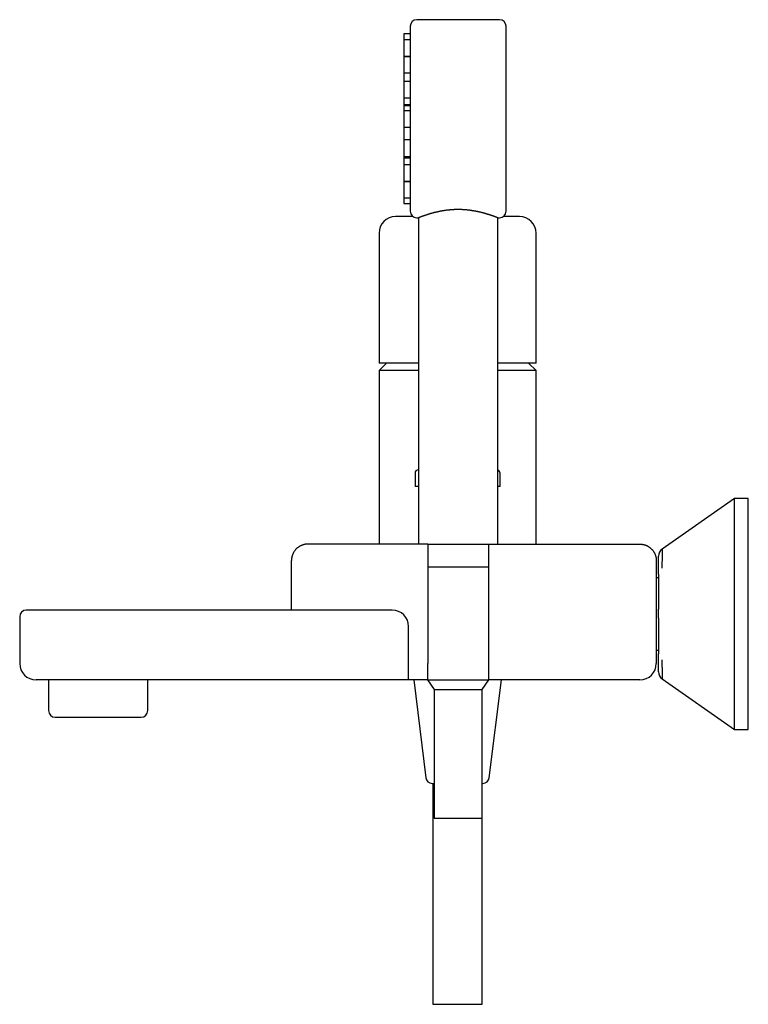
# Model space of a CAD drawing. Header units: millimetres. Extents: x 8 to 874, y 12 to 794.
# Tile 1 of 10: x 27 to 248, y 496 to 794. Entities that reach past the tile are written whole.
import ezdxf

# ---------------------------------------------------------------- set-up
doc = ezdxf.new("R2010")
doc.units = ezdxf.units.MM

msp = doc.modelspace()

# ---------------------------------------------------------------- linework, layer by layer
at = {"color": 7, "linetype": 'Continuous', "lineweight": 30}
for p, q in [((172.46, 794.06), (147.42, 794.06)), ((174.46, 764.06), (174.46, 792.06)), ((145.42, 789.76), (143.48, 789.76)), ((143.48, 789.76), (143.48, 787.97)), ((145.42, 787.97), (143.48, 787.97)), ((143.48, 787.97), (143.48, 782.96)), ((143.48, 782.96), (145.42, 782.96)), ((143.48, 782.96), (143.48, 782.93)), ((145.42, 782.93), (143.48, 782.93)), ((143.48, 782.93), (143.48, 777.92)), ((143.48, 777.92), (145.42, 777.92)), ((143.48, 777.92), (143.48, 777.91)), ((145.42, 777.91), (143.48, 777.91)), ((143.48, 777.91), (143.48, 775.39)), ((145.42, 775.39), (143.48, 775.39)), ((143.48, 775.39), (143.48, 770.38)), ((143.48, 770.38), (145.42, 770.38)), ((143.48, 770.38), (143.48, 768.37)), ((143.48, 768.37), (145.42, 768.37)), ((143.48, 768.37), (143.48, 767.93)), ((145.42, 767.93), (143.48, 767.93)), ((143.48, 767.93), (143.48, 766.51)), ((145.42, 766.51), (143.48, 766.51)), ((143.48, 766.51), (143.48, 761.5)), ((145.42, 764.06), (145.42, 736.06)), ((143.48, 761.5), (145.42, 761.5)), ((143.48, 761.5), (143.48, 757.64)), ((145.42, 757.64), (143.48, 757.64)), ((143.48, 757.64), (143.48, 752.63)), ((143.48, 752.63), (145.42, 752.63)), ((143.48, 752.63), (143.48, 752.23)), ((143.48, 752.23), (145.42, 752.23)), ((143.48, 752.23), (143.48, 750.12)), ((145.42, 750.12), (143.48, 750.12)), ((143.48, 750.12), (143.48, 745.11)), ((145.42, 745.11), (143.48, 745.11)), ((143.48, 745.11), (145.42, 745.11)), ((143.48, 745.11), (143.48, 740.1)), ((143.48, 745.11), (143.48, 745.11)), ((143.48, 740.1), (145.42, 740.1)), ((143.48, 740.1), (143.48, 738.36)), ((143.48, 738.36), (145.42, 738.36)), ((141.05, 734.44), (141.04, 734.44)), ((146.24, 734.44), (141.05, 734.44)), ((147.42, 734.06), (147.93, 734.06)), ((147.93, 734.06), (147.93, 635.29)), ((171.95, 734.06), (172.46, 734.06)), ((171.95, 635.29), (171.95, 734.06)), ((178.45, 734.44), (173.64, 734.44)), ((178.45, 734.44), (178.45, 734.44)), ((135.99, 729.44), (135.99, 690.1)), ((183.51, 690.1), (183.51, 729.44)), ((138.28, 690.1), (135.99, 687.82)), ((147.93, 690.1), (135.99, 690.1)), ((183.51, 690.1), (171.95, 690.1)), ((183.51, 687.82), (181.22, 690.1)), ((135.99, 687.82), (135.99, 635.29)), ((147.93, 687.82), (135.99, 687.82)), ((183.51, 687.82), (171.95, 687.82)), ((183.51, 635.29), (183.51, 687.82)), ((146.89, 656.73), (146.89, 652.73)), ((172.61, 652.73), (172.61, 656.73)), ((147.93, 652.73), (146.89, 652.73)), ((172.61, 652.73), (171.95, 652.73)), ((243.59, 649.13), (221.69, 633.79)), ((247.75, 649.13), (243.59, 649.13)), ((243.59, 579.13), (243.59, 649.13)), ((247.75, 579.13), (247.75, 649.13)), ((150.72, 635.29), (114.49, 635.29)), ((150.72, 635.29), (169.18, 635.29)), ((150.72, 635.29), (150.72, 630.29)), ((169.18, 630.29), (169.18, 635.29)), ((169.18, 635.29), (214.91, 635.29)), ((109.49, 615.29), (109.49, 630.29)), ((150.72, 630.29), (150.72, 599.17)), ((169.18, 599.17), (169.18, 630.29)), ((219.91, 630.29), (219.91, 599.17)), ((150.72, 628.44), (159.94, 628.44)), ((159.94, 628.44), (169.18, 628.44)), ((220.56, 626.22), (220.56, 626.5)), ((220.56, 626.22), (220.56, 615.58)), ((220.56, 625.09), (219.91, 625.09)), ((109.49, 615.29), (29.25, 615.29)), ((114.49, 615.29), (109.49, 615.29)), ((139.96, 615.29), (114.49, 615.29)), ((27.25, 613.29), (27.25, 599.17)), ((220.56, 612.81), (220.56, 602.03)), ((144.96, 599.17), (144.96, 610.29)), ((219.91, 603.16), (220.56, 603.16)), ((220.56, 601.76), (220.56, 602.04)), ((144.96, 594.17), (144.96, 599.17)), ((150.72, 594.17), (150.72, 599.17)), ((169.18, 594.17), (169.18, 599.17)), ((144.96, 594.17), (32.25, 594.17)), ((35.99, 594.17), (35.99, 584.87)), ((65.99, 584.87), (65.99, 594.17)), ((150.72, 594.17), (144.96, 594.17)), ((146.49, 594.17), (150.13, 564.55)), ((150.7, 594.17), (152.71, 591.24)), ((150.72, 594.17), (169.18, 594.17)), ((167.17, 591.24), (169.18, 594.17)), ((214.91, 594.17), (169.18, 594.17)), ((169.37, 564.55), (173.01, 594.17)), ((221.69, 594.46), (243.59, 579.13)), ((152.71, 591.24), (152.71, 552.27)), ((152.71, 591.24), (159.94, 591.24)), ((159.94, 591.24), (167.17, 591.24)), ((167.17, 552.27), (167.17, 591.24)), ((41.8, 582.87), (42, 582.87)), ((41.97, 582.87), (42, 582.87)), ((42, 582.87), (49.97, 582.87)), ((52.16, 582.87), (52.18, 582.87)), ((52.18, 582.87), (59.99, 582.87)), ((59.98, 582.87), (60.19, 582.87)), ((243.59, 579.13), (247.75, 579.13)), ((152.12, 562.82), (152.71, 562.82)), ((152.31, 562.82), (152.31, 495.94)), ((167.17, 562.82), (167.38, 562.82)), ((167.19, 495.94), (167.19, 562.82)), ((152.71, 552.27), (167.17, 552.27)), ((152.31, 495.94), (159.75, 495.94)), ((159.75, 495.94), (167.19, 495.94))]:
    msp.add_line(p, q, dxfattribs=at)
for centre, radius, start, end in [((147.42, 792.06), 2, 90, 180), ((172.46, 792.06), 2, 360, 90), ((140.99, 729.44), 5, 90, 180), ((147.42, 736.06), 2, 180, 270), ((172.46, 736.06), 2, 270, 0), ((178.51, 729.44), 5, 360, 90), ((147.89, 656.73), 1, 90, 180), ((171.61, 656.73), 1, 0, 70.3886), ((223.21, 631.62), 2.65, 124.9998, 180), ((29.25, 613.29), 2, 90, 180), ((139.96, 610.29), 5, 0, 90), ((32.25, 599.17), 5, 180, 270), ((214.91, 599.17), 5, 270, 360), ((223.21, 596.63), 2.65, 180, 235.0002), ((37.99, 584.87), 2, 180, 270), ((63.99, 584.87), 2, 270, 0), ((152.12, 564.83), 2.01, 187.9198, 270), ((167.38, 564.83), 2.01, 270, 352.0802)]:
    msp.add_arc(centre, radius, start, end, dxfattribs=at)
for points, knots in [([(145.42, 792.06), (145.42, 792.06), (145.42, 792.05), (145.42, 792.03), (145.42, 792), (145.42, 791.96), (145.42, 791.91), (145.42, 791.84), (145.42, 791.78), (145.42, 791.7), (145.42, 791.64), (145.42, 791.6), (145.42, 791.59), (145.42, 791.58), (145.42, 791.58), (145.42, 791.58), (145.42, 791.57), (145.42, 791.57), (145.42, 791.57), (145.42, 791.57), (145.42, 791.57), (145.42, 791.56), (145.42, 791.56), (145.42, 791.55), (145.42, 791.54), (145.42, 791.53), (145.42, 791.51), (145.42, 791.5), (145.42, 791.48), (145.42, 791.46), (145.42, 791.44), (145.42, 791.42), (145.42, 791.39), (145.42, 791.36), (145.42, 791.33), (145.42, 791.3), (145.42, 791.28), (145.42, 791.26), (145.42, 791.24), (145.42, 791.23), (145.42, 791.22), (145.42, 791.21), (145.42, 791.2), (145.42, 791.2), (145.42, 791.19), (145.42, 791.18), (145.42, 791.17), (145.42, 791.15), (145.42, 791.14), (145.42, 791.11), (145.42, 791.03), (145.42, 790.91), (145.42, 790.77), (145.42, 790.61), (145.42, 790.44), (145.42, 790.24), (145.42, 790.04), (145.42, 789.82), (145.42, 789.6), (145.42, 789.39), (145.42, 789.2), (145.42, 789.04), (145.42, 788.91), (145.42, 788.84), (145.42, 788.81), (145.42, 788.8), (145.42, 788.8), (145.42, 788.79), (145.42, 788.78), (145.42, 788.78), (145.42, 788.77), (145.42, 788.76), (145.42, 788.75), (145.42, 788.74), (145.42, 788.71), (145.42, 788.68), (145.42, 788.64), (145.42, 788.6), (145.42, 788.55), (145.42, 788.49), (145.42, 788.42), (145.42, 788.35), (145.42, 788.28), (145.42, 788.19), (145.42, 788.09), (145.42, 788.01), (145.42, 787.96), (145.42, 787.94), (145.42, 787.93), (145.42, 787.91), (145.42, 787.89), (145.42, 787.88), (145.42, 787.82), (145.42, 787.71), (145.42, 787.57), (145.42, 787.45), (145.42, 787.36), (145.42, 787.29), (145.42, 787.23), (145.42, 787.17), (145.42, 787.1), (145.42, 786.94), (145.42, 786.67), (145.42, 786.27), (145.42, 785.96), (145.42, 785.75), (145.42, 785.65), (145.42, 785.55), (145.42, 785.45), (145.42, 785.35), (145.42, 785.25), (145.42, 785.07), (145.42, 784.79), (145.42, 784.42), (145.42, 784.08), (145.42, 783.78), (145.42, 783.53), (145.42, 783.34), (145.42, 783.22), (145.42, 783.18), (145.42, 783.17), (145.42, 783.16), (145.42, 783.14), (145.42, 783.13), (145.42, 783.12), (145.42, 783.1), (145.42, 783.08), (145.42, 783.04), (145.42, 782.99), (145.42, 782.93), (145.42, 782.86), (145.42, 782.77), (145.42, 782.68), (145.42, 782.58), (145.42, 782.5), (145.42, 782.43), (145.42, 782.35), (145.42, 782.27), (145.42, 782.19), (145.42, 782.1), (145.42, 781.98), (145.42, 781.85), (145.42, 781.69), (145.42, 781.54), (145.42, 781.41), (145.42, 781.29), (145.42, 781.18), (145.42, 781.09), (145.42, 781.03), (145.42, 780.98), (145.42, 780.96), (145.42, 780.94), (145.42, 780.91), (145.42, 780.89), (145.42, 780.87), (145.42, 780.69), (145.42, 780.35), (145.42, 779.83), (145.42, 779.31), (145.42, 778.77), (145.42, 778.23), (145.42, 777.69), (145.42, 777.13), (145.42, 776.56), (145.42, 775.98), (145.42, 775.38), (145.42, 774.77), (145.42, 774.16), (145.42, 773.54), (145.42, 772.92), (145.42, 772.31), (145.42, 771.71), (145.42, 771.1), (145.42, 770.49), (145.42, 769.87), (145.42, 769.25), (145.42, 768.63), (145.42, 768), (145.42, 767.35), (145.42, 766.7), (145.42, 766.04), (145.42, 765.38), (145.42, 764.72), (145.42, 764.28), (145.42, 764.06)], [0, 0, 0, 0, 0.013248, 0.026495, 0.039742, 0.052986, 0.06623, 0.079474, 0.090516, 0.101557, 0.111274, 0.11555, 0.117431, 0.117677, 0.117924, 0.11817, 0.118416, 0.118663, 0.118909, 0.118949, 0.119291, 0.119706, 0.120268, 0.12125, 0.122495, 0.124005, 0.12551, 0.127208, 0.129101, 0.131188, 0.133469, 0.135944, 0.138613, 0.142094, 0.145239, 0.148049, 0.150524, 0.152664, 0.154191, 0.155485, 0.156546, 0.157189, 0.157702, 0.15809, 0.158388, 0.159615, 0.160843, 0.16207, 0.163297, 0.164525, 0.171275, 0.183329, 0.194091, 0.204854, 0.217666, 0.230478, 0.24329, 0.256101, 0.268912, 0.281723, 0.290178, 0.298632, 0.306073, 0.309346, 0.309668, 0.309989, 0.310311, 0.310632, 0.310954, 0.311276, 0.311597, 0.311919, 0.312345, 0.313017, 0.314147, 0.315631, 0.317468, 0.319659, 0.322204, 0.324851, 0.327796, 0.331038, 0.334579, 0.338417, 0.342984, 0.34791, 0.348743, 0.349464, 0.350182, 0.350895, 0.351605, 0.352311, 0.353013, 0.359476, 0.3656, 0.371386, 0.374152, 0.376834, 0.37943, 0.381942, 0.38437, 0.387285, 0.401029, 0.416646, 0.432264, 0.43577, 0.439275, 0.442781, 0.446287, 0.449793, 0.453299, 0.456805, 0.46927, 0.481734, 0.494198, 0.502424, 0.510651, 0.51789, 0.521075, 0.521433, 0.52179, 0.522148, 0.522505, 0.522863, 0.52322, 0.523578, 0.524357, 0.525499, 0.527005, 0.52889, 0.531145, 0.53377, 0.536764, 0.540127, 0.542176, 0.544341, 0.546623, 0.549022, 0.551536, 0.554167, 0.556914, 0.561875, 0.566476, 0.570717, 0.574599, 0.578122, 0.581085, 0.583735, 0.586071, 0.586788, 0.587468, 0.588114, 0.588724, 0.589298, 0.589837, 0.59034, 0.604678, 0.619016, 0.633354, 0.647692, 0.662031, 0.676369, 0.690707, 0.705045, 0.720066, 0.735087, 0.750107, 0.765128, 0.780149, 0.79517, 0.809508, 0.823846, 0.838184, 0.852522, 0.86686, 0.881199, 0.895537, 0.909875, 0.924896, 0.939917, 0.954937, 0.969958, 0.984979, 1, 1, 1, 1]), ([(174.46, 736.06), (174.46, 736.06), (174.46, 736.06), (174.46, 736.08), (174.46, 736.11), (174.46, 736.15), (174.46, 736.21), (174.46, 736.27), (174.46, 736.34), (174.46, 736.41), (174.46, 736.47), (174.46, 736.51), (174.46, 736.53), (174.46, 736.53), (174.46, 736.54), (174.46, 736.54), (174.46, 736.54), (174.46, 736.54), (174.46, 736.54), (174.46, 736.54), (174.46, 736.55), (174.46, 736.55), (174.46, 736.56), (174.46, 736.56), (174.46, 736.57), (174.46, 736.59), (174.46, 736.6), (174.46, 736.61), (174.46, 736.63), (174.46, 736.65), (174.46, 736.67), (174.46, 736.69), (174.46, 736.72), (174.46, 736.75), (174.46, 736.78), (174.46, 736.81), (174.46, 736.83), (174.46, 736.86), (174.46, 736.87), (174.46, 736.89), (174.46, 736.9), (174.46, 736.91), (174.46, 736.91), (174.46, 736.92), (174.46, 736.92), (174.46, 736.93), (174.46, 736.95), (174.46, 736.96), (174.46, 736.97), (174.46, 737.01), (174.46, 737.08), (174.46, 737.2), (174.46, 737.35), (174.46, 737.5), (174.46, 737.68), (174.46, 737.87), (174.46, 738.07), (174.46, 738.29), (174.46, 738.52), (174.46, 738.72), (174.46, 738.91), (174.46, 739.07), (174.46, 739.2), (174.46, 739.28), (174.46, 739.3), (174.46, 739.31), (174.46, 739.32), (174.46, 739.32), (174.46, 739.33), (174.46, 739.34), (174.46, 739.34), (174.46, 739.35), (174.46, 739.36), (174.46, 739.38), (174.46, 739.4), (174.46, 739.43), (174.46, 739.47), (174.46, 739.52), (174.46, 739.57), (174.46, 739.63), (174.46, 739.69), (174.46, 739.76), (174.46, 739.84), (174.46, 739.93), (174.46, 740.03), (174.46, 740.1), (174.46, 740.15), (174.46, 740.17), (174.46, 740.19), (174.46, 740.2), (174.46, 740.22), (174.46, 740.24), (174.46, 740.3), (174.46, 740.4), (174.46, 740.54), (174.46, 740.66), (174.46, 740.75), (174.46, 740.82), (174.46, 740.88), (174.46, 740.95), (174.46, 741.01), (174.46, 741.17), (174.46, 741.44), (174.46, 741.84), (174.46, 742.15), (174.46, 742.36), (174.46, 742.46), (174.46, 742.56), (174.46, 742.66), (174.46, 742.76), (174.46, 742.86), (174.46, 743.05), (174.46, 743.32), (174.46, 743.7), (174.46, 744.03), (174.46, 744.33), (174.46, 744.58), (174.46, 744.78), (174.46, 744.89), (174.46, 744.93), (174.46, 744.95), (174.46, 744.96), (174.46, 744.97), (174.46, 744.98), (174.46, 744.99), (174.46, 745.01), (174.46, 745.03), (174.46, 745.07), (174.46, 745.12), (174.46, 745.18), (174.46, 745.25), (174.46, 745.34), (174.46, 745.44), (174.46, 745.53), (174.46, 745.61), (174.46, 745.68), (174.46, 745.76), (174.46, 745.84), (174.46, 745.92), (174.46, 746.01), (174.46, 746.13), (174.46, 746.27), (174.46, 746.42), (174.46, 746.57), (174.46, 746.7), (174.46, 746.82), (174.46, 746.93), (174.46, 747.02), (174.46, 747.09), (174.46, 747.13), (174.46, 747.16), (174.46, 747.18), (174.46, 747.2), (174.46, 747.22), (174.46, 747.24), (174.46, 747.42), (174.46, 747.76), (174.46, 748.28), (174.46, 748.81), (174.46, 749.34), (174.46, 749.88), (174.46, 750.43), (174.46, 750.98), (174.46, 751.55), (174.46, 752.14), (174.46, 752.74), (174.46, 753.34), (174.46, 753.96), (174.46, 754.58), (174.46, 755.19), (174.46, 755.8), (174.46, 756.41), (174.46, 757.02), (174.46, 757.63), (174.46, 758.24), (174.46, 758.86), (174.46, 759.48), (174.46, 760.12), (174.46, 760.76), (174.46, 761.42), (174.46, 762.08), (174.46, 762.74), (174.46, 763.4), (174.46, 763.84), (174.46, 764.06)], [0, 0, 0, 0, 0.013248, 0.026495, 0.039742, 0.052986, 0.06623, 0.079474, 0.090516, 0.101557, 0.111274, 0.11555, 0.117431, 0.117677, 0.117924, 0.11817, 0.118416, 0.118663, 0.118909, 0.118949, 0.119291, 0.119706, 0.120268, 0.12125, 0.122495, 0.124005, 0.12551, 0.127208, 0.129101, 0.131188, 0.133469, 0.135944, 0.138613, 0.142094, 0.145239, 0.14805, 0.150525, 0.152664, 0.154191, 0.155485, 0.156546, 0.15719, 0.157702, 0.15809, 0.158388, 0.159615, 0.160843, 0.16207, 0.163297, 0.164525, 0.171275, 0.183329, 0.194091, 0.204854, 0.217666, 0.230478, 0.24329, 0.256101, 0.268912, 0.281723, 0.290178, 0.298632, 0.306073, 0.309346, 0.309668, 0.309989, 0.310311, 0.310632, 0.310954, 0.311276, 0.311597, 0.311919, 0.312345, 0.313017, 0.314147, 0.315631, 0.317468, 0.319659, 0.322204, 0.324851, 0.327796, 0.331038, 0.334579, 0.338417, 0.342984, 0.34791, 0.348743, 0.349464, 0.350182, 0.350895, 0.351605, 0.352311, 0.353013, 0.359476, 0.3656, 0.371386, 0.374152, 0.376834, 0.37943, 0.381942, 0.38437, 0.387285, 0.401029, 0.416646, 0.432264, 0.43577, 0.439275, 0.442781, 0.446287, 0.449793, 0.453299, 0.456805, 0.46927, 0.481734, 0.494198, 0.502424, 0.510651, 0.51789, 0.521075, 0.521433, 0.52179, 0.522148, 0.522505, 0.522863, 0.52322, 0.523578, 0.524357, 0.525499, 0.527005, 0.52889, 0.531145, 0.53377, 0.536764, 0.540127, 0.542176, 0.544341, 0.546623, 0.549022, 0.551536, 0.554167, 0.556914, 0.561875, 0.566476, 0.570717, 0.574599, 0.578121, 0.581085, 0.583734, 0.586071, 0.586787, 0.587468, 0.588114, 0.588723, 0.589298, 0.589837, 0.59034, 0.604678, 0.619016, 0.633354, 0.647692, 0.662031, 0.676369, 0.690707, 0.705045, 0.720066, 0.735087, 0.750107, 0.765128, 0.780149, 0.79517, 0.809508, 0.823846, 0.838184, 0.852522, 0.86686, 0.881199, 0.895537, 0.909875, 0.924896, 0.939917, 0.954937, 0.969958, 0.984979, 1, 1, 1, 1]), ([(171.95, 734.06), (171.95, 734.06), (171.95, 734.06), (171.94, 734.06), (171.93, 734.06), (171.91, 734.07), (171.88, 734.08), (171.84, 734.1), (171.8, 734.12), (171.74, 734.14), (171.68, 734.16), (171.61, 734.19), (171.54, 734.22), (171.48, 734.24), (171.41, 734.27), (171.33, 734.3), (171.25, 734.33), (171.17, 734.36), (171.09, 734.39), (170.99, 734.43), (170.87, 734.47), (170.73, 734.52), (170.59, 734.57), (170.44, 734.63), (170.28, 734.69), (170.13, 734.74), (169.98, 734.79), (169.85, 734.83), (169.71, 734.88), (169.57, 734.93), (169.42, 734.98), (169.27, 735.03), (169.11, 735.07), (168.91, 735.14), (168.67, 735.21), (168.36, 735.3), (168.05, 735.39), (167.75, 735.48), (167.48, 735.55), (167.24, 735.61), (166.99, 735.68), (166.75, 735.74), (166.52, 735.79), (166.3, 735.84), (166.09, 735.89), (165.87, 735.93), (165.64, 735.98), (165.41, 736.03), (165.18, 736.07), (164.95, 736.11), (164.71, 736.15), (164.47, 736.19), (164.22, 736.23), (163.97, 736.27), (163.72, 736.31), (163.47, 736.34), (163.21, 736.37), (162.92, 736.4), (162.6, 736.44), (162.23, 736.47), (161.87, 736.5), (161.52, 736.52), (161.19, 736.54), (160.87, 736.55), (160.56, 736.56), (160.24, 736.56), (159.93, 736.57), (159.61, 736.56), (159.29, 736.56), (159, 736.55), (158.74, 736.54), (158.51, 736.53), (158.28, 736.51), (158.03, 736.5), (157.75, 736.48), (157.44, 736.45), (157.14, 736.42), (156.84, 736.39), (156.54, 736.36), (156.27, 736.32), (156.02, 736.29), (155.8, 736.25), (155.58, 736.22), (155.36, 736.19), (155.15, 736.15), (154.93, 736.11), (154.72, 736.07), (154.49, 736.03), (154.24, 735.98), (153.96, 735.92), (153.69, 735.86), (153.43, 735.8), (153.17, 735.74), (152.93, 735.69), (152.72, 735.63), (152.53, 735.58), (152.35, 735.54), (152.16, 735.49), (151.98, 735.43), (151.79, 735.38), (151.61, 735.33), (151.39, 735.27), (151.13, 735.19), (150.84, 735.1), (150.56, 735.01), (150.31, 734.93), (150.1, 734.86), (149.92, 734.8), (149.75, 734.74), (149.59, 734.68), (149.46, 734.63), (149.33, 734.59), (149.22, 734.55), (149.1, 734.51), (149, 734.47), (148.89, 734.43), (148.79, 734.39), (148.7, 734.36), (148.61, 734.32), (148.53, 734.29), (148.45, 734.26), (148.37, 734.23), (148.31, 734.2), (148.24, 734.18), (148.19, 734.16), (148.13, 734.14), (148.09, 734.12), (148.05, 734.1), (148.01, 734.09), (147.98, 734.08), (147.96, 734.07), (147.95, 734.06), (147.94, 734.06), (147.93, 734.06), (147.93, 734.06)], [0, 0, 0, 0, 0.006261, 0.012523, 0.018796, 0.025069, 0.033518, 0.041969, 0.050418, 0.058931, 0.067445, 0.075957, 0.082408, 0.088859, 0.095321, 0.101784, 0.108042, 0.114301, 0.12057, 0.126839, 0.135274, 0.14371, 0.152145, 0.160636, 0.169128, 0.177618, 0.184044, 0.19047, 0.196906, 0.203342, 0.209871, 0.216401, 0.22294, 0.22948, 0.24102, 0.252561, 0.264158, 0.275756, 0.284124, 0.292492, 0.300882, 0.309272, 0.316056, 0.322841, 0.329638, 0.336434, 0.343289, 0.350144, 0.357012, 0.36388, 0.370843, 0.377805, 0.384782, 0.391759, 0.398799, 0.405839, 0.412895, 0.41995, 0.429691, 0.439431, 0.449214, 0.458997, 0.467243, 0.475489, 0.483762, 0.492034, 0.500401, 0.508768, 0.517163, 0.525557, 0.531606, 0.537654, 0.543713, 0.549772, 0.557927, 0.566084, 0.57424, 0.582452, 0.590665, 0.598876, 0.605094, 0.611311, 0.617538, 0.623766, 0.629948, 0.636131, 0.642323, 0.648515, 0.656841, 0.665169, 0.673496, 0.681874, 0.690253, 0.69863, 0.704967, 0.711304, 0.71765, 0.723997, 0.730652, 0.737307, 0.743973, 0.750639, 0.762405, 0.774171, 0.785999, 0.797827, 0.806366, 0.814904, 0.823467, 0.83203, 0.83878, 0.845529, 0.852292, 0.859054, 0.865876, 0.872698, 0.879534, 0.886369, 0.893302, 0.900235, 0.907182, 0.914129, 0.921141, 0.928154, 0.935181, 0.942209, 0.949398, 0.956587, 0.963793, 0.971, 0.978241, 0.985482, 0.992741, 1, 1, 1, 1]), ([(141.05, 734.44), (141.05, 734.44), (141.04, 734.44), (141.02, 734.44), (141, 734.44), (140.99, 734.44), (140.99, 734.44), (140.99, 734.44)], [0, 0, 0, 0, 0.043005, 0.29211, 0.53465, 0.770616, 1, 1, 1, 1]), ([(178.51, 734.44), (178.51, 734.44), (178.51, 734.44), (178.49, 734.44), (178.47, 734.44), (178.45, 734.44), (178.44, 734.44)], [0, 0, 0, 0, 0.268009, 0.54491, 0.830692, 1, 1, 1, 1]), ([(147.93, 657.73), (147.93, 657.73), (147.92, 657.73), (147.91, 657.73), (147.9, 657.73), (147.89, 657.73), (147.89, 657.73), (147.89, 657.73), (147.89, 657.73)], [0, 0, 0, 0, 0.047432, 0.266106, 0.468296, 0.658013, 0.835249, 1, 1, 1, 1]), ([(221.69, 628.03), (221.7, 628.22), (221.7, 628.6), (221.71, 629.12), (221.72, 629.59), (221.73, 630.02), (221.74, 630.4), (221.74, 630.74), (221.75, 631.04), (221.75, 631.3), (221.76, 631.53), (221.76, 631.74), (221.77, 631.91), (221.77, 632.05), (221.77, 632.16), (221.77, 632.23), (221.77, 632.27), (221.77, 632.28), (221.77, 632.29), (221.77, 632.3), (221.77, 632.31), (221.78, 632.46), (221.78, 632.71), (221.78, 633.04), (221.77, 633.3), (221.77, 633.5), (221.75, 633.65), (221.74, 633.75), (221.72, 633.8), (221.7, 633.79), (221.69, 633.79)], [0, 0, 0, 0, 0.0530875, 0.1034654, 0.1511306, 0.1960801, 0.2383114, 0.2778219, 0.3146095, 0.3480176, 0.3788068, 0.4069757, 0.4325229, 0.4528349, 0.471115, 0.4855203, 0.4872901, 0.489033, 0.4907488, 0.4924377, 0.4940995, 0.4957344, 0.5647602, 0.6320868, 0.6977069, 0.7616138, 0.8238015, 0.8842648, 0.942999, 1, 1, 1, 1]), ([(220.56, 626.5), (220.56, 626.7), (220.56, 627.11), (220.56, 627.69), (220.56, 628.24), (220.56, 628.71), (220.56, 629.13), (220.56, 629.49), (220.56, 629.83), (220.56, 630.14), (220.56, 630.42), (220.56, 630.68), (220.56, 630.91), (220.56, 631.11), (220.56, 631.28), (220.56, 631.43), (220.56, 631.56), (220.56, 631.63), (220.56, 631.66), (220.56, 631.63), (220.56, 631.62)], [0, 0, 0, 0, 0.062667, 0.124811, 0.186573, 0.248099, 0.298211, 0.347901, 0.397253, 0.446356, 0.495296, 0.545563, 0.595465, 0.645104, 0.694585, 0.744012, 0.808059, 0.871915, 0.935816, 1, 1, 1, 1]), ([(220.56, 614.13), (220.56, 614.28), (220.56, 614.6), (220.56, 615.07), (220.56, 615.4), (220.56, 615.57), (220.56, 615.58)], [0, 0, 0, 0, 0.322322, 0.645443, 0.969645, 1, 1, 1, 1]), ([(220.56, 612.81), (220.56, 612.92), (220.56, 613.19), (220.56, 613.63), (220.56, 613.96), (220.56, 614.13)], [0, 0, 0, 0, 0.248933, 0.624929, 1, 1, 1, 1]), ([(220.56, 596.63), (220.56, 596.62), (220.56, 596.6), (220.56, 596.61), (220.56, 596.65), (220.56, 596.72), (220.56, 596.83), (220.56, 596.97), (220.56, 597.14), (220.56, 597.34), (220.56, 597.57), (220.56, 597.85), (220.56, 598.19), (220.56, 598.58), (220.56, 599.03), (220.56, 599.5), (220.56, 600.02), (220.56, 600.56), (220.56, 601.14), (220.56, 601.55), (220.56, 601.76)], [0, 0, 0, 0, 0.051355, 0.102512, 0.153591, 0.204713, 0.256, 0.30538, 0.354836, 0.404475, 0.454401, 0.504716, 0.565854, 0.627317, 0.689277, 0.751901, 0.813398, 0.875151, 0.937304, 1, 1, 1, 1]), ([(221.69, 594.46), (221.7, 594.46), (221.71, 594.46), (221.73, 594.48), (221.74, 594.54), (221.76, 594.63), (221.77, 594.75), (221.77, 594.9), (221.78, 595.08), (221.78, 595.24), (221.78, 595.37), (221.78, 595.46), (221.78, 595.54), (221.78, 595.63), (221.78, 595.73), (221.78, 595.83), (221.77, 596.01), (221.77, 596.27), (221.76, 596.66), (221.75, 597.08), (221.74, 597.53), (221.73, 598.01), (221.72, 598.53), (221.71, 599.06), (221.7, 599.63), (221.7, 600.02), (221.69, 600.22)], [0, 0, 0, 0, 0.0454614, 0.0920328, 0.1397123, 0.1884977, 0.2383864, 0.2859428, 0.3344556, 0.3839221, 0.4007944, 0.4177744, 0.4348621, 0.4520572, 0.4693597, 0.4867694, 0.5042862, 0.5591914, 0.6143415, 0.6697337, 0.7253651, 0.7811767, 0.8359581, 0.8906887, 0.9453691, 1, 1, 1, 1]), ([(37.99, 582.87), (37.98, 582.87), (37.96, 582.87), (37.98, 582.87), (38.03, 582.87), (38.11, 582.87), (38.22, 582.88), (38.33, 582.88), (38.48, 582.88), (38.62, 582.88), (38.72, 582.88), (38.75, 582.88), (38.79, 582.88), (38.82, 582.88), (38.85, 582.88), (38.93, 582.88), (39.05, 582.88), (39.24, 582.87), (39.44, 582.87), (39.63, 582.87), (39.76, 582.87), (39.85, 582.87), (39.89, 582.87), (39.93, 582.87), (39.97, 582.87), (40.01, 582.87), (40.05, 582.87), (40.09, 582.87), (40.2, 582.87), (40.38, 582.87), (40.62, 582.87), (40.84, 582.87), (41.05, 582.87), (41.22, 582.87), (41.37, 582.87), (41.49, 582.87), (41.6, 582.87), (41.68, 582.87), (41.75, 582.87), (41.79, 582.87), (41.8, 582.87)], [0, 0, 0, 0, 0.059641, 0.120301, 0.181965, 0.244614, 0.292025, 0.339966, 0.388427, 0.453172, 0.461717, 0.470276, 0.47885, 0.487439, 0.496042, 0.50466, 0.542709, 0.584486, 0.629982, 0.662041, 0.695711, 0.702514, 0.709378, 0.716305, 0.723294, 0.730344, 0.737456, 0.74463, 0.751866, 0.793586, 0.83153, 0.865705, 0.896121, 0.922784, 0.942142, 0.958901, 0.973064, 0.984634, 0.993612, 1, 1, 1, 1]), ([(49.97, 582.87), (50.05, 582.87), (50.19, 582.87), (50.41, 582.87), (50.61, 582.87), (50.81, 582.87), (50.93, 582.87), (50.99, 582.87)], [0, 0, 0, 0, 0.20965, 0.427317, 0.631602, 0.822499, 1, 1, 1, 1]), ([(50.99, 582.87), (51.06, 582.87), (51.2, 582.87), (51.41, 582.87), (51.64, 582.87), (51.88, 582.87), (52.06, 582.87), (52.17, 582.87), (52.18, 582.87)], [0, 0, 0, 0, 0.166621, 0.346224, 0.538802, 0.744347, 0.96285, 1, 1, 1, 1]), ([(60.19, 582.87), (60.25, 582.87), (60.38, 582.87), (60.59, 582.87), (60.81, 582.87), (61, 582.87), (61.17, 582.87), (61.3, 582.87), (61.44, 582.87), (61.57, 582.87), (61.71, 582.87), (61.91, 582.87), (62.15, 582.87), (62.41, 582.87), (62.6, 582.87), (62.72, 582.87), (62.79, 582.87), (62.86, 582.88), (62.92, 582.88), (62.98, 582.88), (63.04, 582.88), (63.17, 582.88), (63.36, 582.88), (63.57, 582.88), (63.74, 582.88), (63.86, 582.87), (63.95, 582.87), (64.01, 582.87), (64.02, 582.87), (64, 582.87), (63.99, 582.87)], [0, 0, 0, 0, 0.025521, 0.054033, 0.085539, 0.120048, 0.139325, 0.159428, 0.180359, 0.202119, 0.224709, 0.248131, 0.299245, 0.348091, 0.394656, 0.409823, 0.424729, 0.439375, 0.45376, 0.467884, 0.481747, 0.495348, 0.561805, 0.627342, 0.691935, 0.755561, 0.8182, 0.879831, 0.940436, 1, 1, 1, 1])]:
    msp.add_open_spline(points, degree=3, knots=knots, dxfattribs=at)
for points in [[(114.49, 635.29), (114.4, 635.28), (114.21, 635.28), (113.93, 635.26), (113.65, 635.22), (113.38, 635.16), (113.1, 635.09), (112.84, 635.01), (112.57, 634.91), (112.32, 634.79), (112.07, 634.66), (111.83, 634.52), (111.59, 634.37), (111.37, 634.2), (111.16, 634.02), (110.95, 633.82), (110.76, 633.62), (110.58, 633.41), (110.41, 633.18), (110.25, 632.95), (110.11, 632.71), (109.98, 632.46), (109.87, 632.2), (109.77, 631.94), (109.68, 631.67), (109.61, 631.4), (109.56, 631.12), (109.52, 630.85), (109.49, 630.57), (109.49, 630.38), (109.49, 630.29)], [(214.91, 635.29), (214.98, 635.29), (215.12, 635.28), (215.32, 635.27), (215.45, 635.26), (215.52, 635.25)], [(215.52, 635.25), (215.61, 635.24), (215.78, 635.21), (216.03, 635.16), (216.28, 635.1), (216.53, 635.02), (216.77, 634.93), (217.01, 634.83), (217.24, 634.71), (217.47, 634.59), (217.69, 634.45), (217.9, 634.3), (218.1, 634.14), (218.3, 633.97), (218.48, 633.79), (218.66, 633.6), (218.82, 633.4), (218.98, 633.2), (219.13, 632.98), (219.26, 632.76), (219.38, 632.53), (219.49, 632.3), (219.59, 632.06), (219.67, 631.81), (219.75, 631.57), (219.81, 631.31), (219.85, 631.06), (219.89, 630.8), (219.91, 630.54), (219.91, 630.37), (219.91, 630.29)]]:
    msp.add_open_spline(points, degree=3, dxfattribs=at)

doc.saveas('drawing.dxf')
